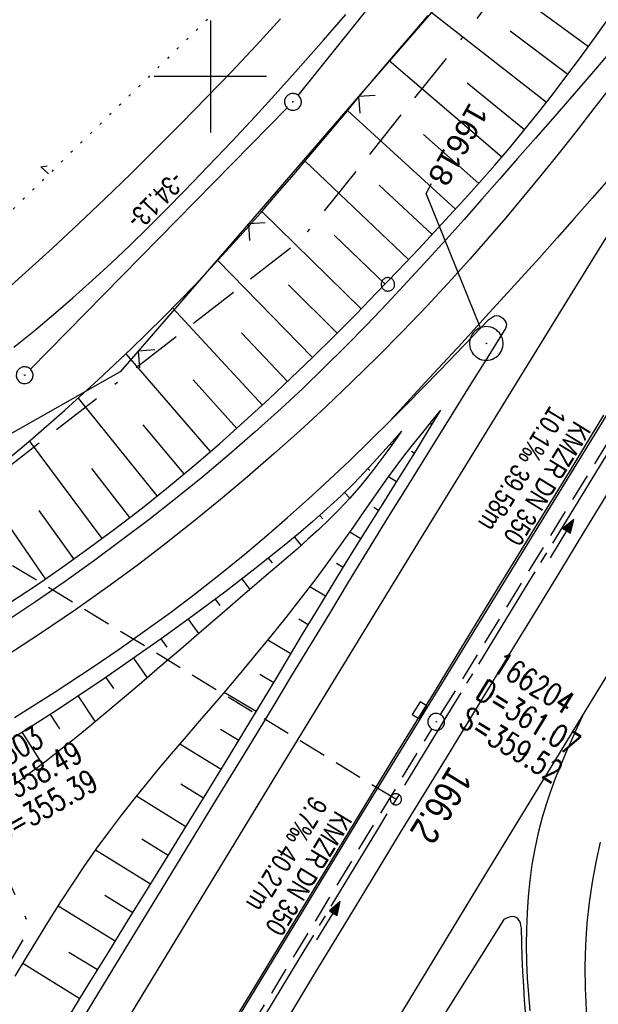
# Model space of a CAD drawing. Extents: x 509054 to 510069, y 459212 to 460305.
# Tile 28 of 66: x 509483 to 509535, y 459717 to 459805. Entities that reach past the tile are written whole.
import ezdxf
from ezdxf import colors
from ezdxf.entities.mleader import LeaderData, LeaderLine
from ezdxf.math import Vec2, Vec3

# ---------------------------------------------------------------- set-up
doc = ezdxf.new("R2010")
doc.units = 0
doc.header["$LTSCALE"] = 10
doc.header["$MEASUREMENT"] = 0
for name, pattern in [('ACAD_ISO16W100', [73, 15, -6.5, 15, -6.5, 15, -7, 1, -7]), ('ACHSE', [5.5, 4, -0.5, 0.5, -0.5]), ('LT00', [0]), ('LT17', [0.15, 0.1, -0.05]), ('PUNKTX2_STR', [0.6, 0.1, -0.5]), ('STRICHLINIE2', [0.375, 0.25, -0.125])]:
    doc.linetypes.add(name, pattern=pattern)
doc.layers.get('0').update_dxf_attribs({"linetype": 'LT00'})
for name, color, linetype in [('--EK_FBR', 1, 'LT00'), ('--EK_Halt-Pfeil', 4, 'LT00'), ('--EK_Haltung', 7, 'STRICHLINIE2'), ('--EK_Haltung-Text', 140, 'LT00'), ('--EK_Schacht-Text', 5, 'LT00'), ('--EK_ST-93-1', 30, 'LT17'), ('--EL_DFK_AB_L', 21, 'LT00'), ('--EL_DFK_AB_P', 7, 'LT00'), ('--EL_Halt-Pfeil', 4, 'LT00'), ('--EL_Haltung', 182, 'STRICHLINIE2'), ('--EL_Haltung-Text', 182, 'LT00'), ('--WASSER_GRENZE', 180, 'PUNKTX2_STR'), ('-AX-093', 35, 'ACHSE'), ('-ST-93-1', 250, 'LT00'), ('ABSTAND', 8, 'LT00'), ('BAB-KABEL', 220, 'ACAD_ISO16W100'), ('DFK_AB_L', 21, 'LT00'), ('DFK_AB_P', 7, 'LT00'), ('DFK_KATASTER', 250, 'LT00'), ('DFK_VERMPKT', 252, 'LT00'), ('FESTPKT_TEXT_A', 211, 'LT00'), ('V110_AFBR_BAB', 250, 'LT00'), ('V110_BOESCH', 250, 'LT00'), ('V110_BOSCHUNG', 250, 'LT00'), ('V110_GRABEN', 250, 'LT00'), ('V110_H_BORD', 8, 'LT00'), ('V110_KA_PRUF', 182, 'LT00'), ('V110_LD_MARK', 250, 'LT00'), ('V110_PKT_AU', 211, 'LT00'), ('V110_RASTER', 250, 'LT00'), ('V110_SINKK', 182, 'LT00'), ('V110_ZAUN', 40, 'LT00')]:
    doc.layers.add(name, color=color, linetype=linetype)
doc.styles.add('Beschrift', font='ARIAL.TTF')
doc.styles.add('Haltungsbeschriftung', font='ARIAL.TTF', dxfattribs={"width": 0.75})
doc.styles.add('schachtbeschriftung', font='romans.shx', dxfattribs={"width": 0.75, "height": 2})
doc.styles.get("Standard").update_dxf_attribs({"font": 'ARIAL.TTF'})

# ---------------------------------------------------------------- blocks, each defined once
blk = doc.blocks.new('SYMB7050')
at = {"color": 0, "linetype": 'ByBlock'}
blk.add_lwpolyline([(0, 0), (0, 0.093), (0.046, 0.058)], dxfattribs=at)
blk = doc.blocks.new('SYMB7010')
at = {"color": 0, "linetype": 'ByBlock'}
for points in [[(-0.031408, 0.499213), (-0.093728, 0.49134), (-0.15457, 0.475719), (-0.212975, 0.452595), (-0.268021, 0.422333), (-0.31884, 0.385411), (-0.36463, 0.342411), (-0.40467, 0.29401), (-0.438329, 0.240973), (-0.465074, 0.184136), (-0.484486, 0.124395), (-0.496256, 0.062692), (-0.5002, 0)], [(-0.5002, 0), (-0.496256, -0.062692), (-0.484486, -0.124395), (-0.465075, -0.184136), (-0.438329, -0.240973), (-0.404671, -0.29401), (-0.36463, -0.342411), (-0.31884, -0.385411), (-0.268021, -0.422333), (-0.212975, -0.452595), (-0.154571, -0.475719), (-0.093728, -0.49134), (-0.031408, -0.499213), (0.031408, -0.499213)], [(0.5002, 0), (0.496256, 0.062692), (0.484485, 0.124395), (0.465074, 0.184136), (0.438329, 0.240973), (0.40467, 0.29401), (0.36463, 0.342411), (0.31884, 0.385411), (0.268021, 0.422333), (0.212975, 0.452595), (0.15457, 0.475719), (0.093728, 0.49134), (0.031408, 0.499213), (-0.031408, 0.499213)], [(0.031408, -0.499213), (0.093728, -0.491341), (0.15457, -0.475719), (0.212975, -0.452595), (0.268021, -0.422333), (0.31884, -0.385411), (0.36463, -0.342411), (0.404671, -0.294011), (0.438329, -0.240974), (0.465075, -0.184136), (0.484486, -0.124395), (0.496256, -0.062692), (0.500201, 0)]]:
    blk.add_lwpolyline(points, dxfattribs=at)
blk = doc.blocks.new('SYMB0003')
at = {"color": 0, "linetype": 'ByBlock'}
for p, q in [((-0.015712, 0), (0.010166, 0.012015)), ((0, -0.021257), (-0.015712, 0)), ((0.010166, 0.012015), (0, -0.021257))]:
    blk.add_line(p, q, dxfattribs=at)
for points in [[(-0.031395, 0.499013), (-0.093691, 0.491144), (-0.154509, 0.475528), (-0.21289, 0.452414), (-0.267913, 0.422164), (-0.318712, 0.385257), (-0.364484, 0.342274), (-0.404509, 0.293893), (-0.438154, 0.240877), (-0.464888, 0.184062), (-0.484292, 0.124345), (-0.496058, 0.062667), (-0.5, 0)], [(0.5, 0), (0.496057, 0.062667), (0.484292, 0.124345), (0.464888, 0.184062), (0.438153, 0.240877), (0.404509, 0.293893), (0.364484, 0.342274), (0.318712, 0.385257), (0.267913, 0.422164), (0.21289, 0.452414), (0.154509, 0.475528), (0.093691, 0.491144), (0.031395, 0.499013), (-0.031395, 0.499013)], [(-0.5, 0), (-0.496058, -0.062667), (-0.484292, -0.124345), (-0.464888, -0.184062), (-0.438154, -0.240877), (-0.404509, -0.293893), (-0.364485, -0.342274), (-0.318712, -0.385257), (-0.267914, -0.422164), (-0.21289, -0.452414), (-0.154509, -0.475529), (-0.093691, -0.491144), (-0.031395, -0.499014), (0.031395, -0.499014)], [(0.031395, -0.499014), (0.093691, -0.491144), (0.154509, -0.475529), (0.21289, -0.452414), (0.267914, -0.422164), (0.318712, -0.385257), (0.364485, -0.342274), (0.404509, -0.293893), (0.438154, -0.240877), (0.464889, -0.184062), (0.484292, -0.124345), (0.496058, -0.062667), (0.5, 0)]]:
    blk.add_lwpolyline(points, dxfattribs=at)
blk = doc.blocks.new('SYMB0652')
at = {"color": 0, "linetype": 'ByBlock'}
blk.add_lwpolyline([(-0.15, -0.075), (0.15, -0.075), (0.15, 0.075), (-0.15, 0.075), (-0.15, -0.075)], dxfattribs=at)
blk = doc.blocks.new('SYMB0024')
at = {"color": 0, "linetype": 'ByBlock'}
for p, q in [((-0.5, 0.5), (0, 0)), ((0, 0), (0.5, 0.5))]:
    blk.add_line(p, q, dxfattribs=at)
blk = doc.blocks.new('SYMB0070')
at = {"color": 0, "linetype": 'ByBlock'}
for p, q in [((-0.5, 0), (0.2, 0)), ((0.5, 0), (0.2, 0.1)), ((0.2, 0.1), (0.2, 0)), ((0.468, 0), (0.21, 0.086)), ((0.21, 0.086), (0.21, -0.086)), ((0.21, -0.086), (0.468, 0)), ((0.22, -0.072), (0.437, 0)), ((0.23, -0.058), (0.405, 0)), ((0.24, -0.045), (0.374, 0)), ((0.342, 0), (0.25, 0.031)), ((0.25, 0.031), (0.25, -0.031)), ((0.25, -0.031), (0.342, 0)), ((0.26, -0.017), (0.31, 0)), ((0.27, -0.003), (0.279, 0))]:
    blk.add_line(p, q, dxfattribs=at)
for points in [[(0.2, 0), (0.2, -0.1), (0.5, 0)], [(0.437, 0), (0.22, 0.072), (0.22, -0.072)], [(0.405, 0), (0.23, 0.058), (0.23, -0.058)], [(0.374, 0), (0.24, 0.045), (0.24, -0.045)], [(0.31, 0), (0.26, 0.017), (0.26, -0.017)], [(0.279, 0), (0.27, 0.003), (0.27, -0.003)]]:
    blk.add_lwpolyline(points, dxfattribs=at)
blk = doc.blocks.new('SYMB2')
at = {"color": 0, "linetype": 'ByBlock', "flags": 128}
for points in [[(-0.031395, 0.499013), (-0.093691, 0.491144), (-0.154509, 0.475528), (-0.21289, 0.452414), (-0.267913, 0.422164), (-0.318712, 0.385257), (-0.364484, 0.342274), (-0.404509, 0.293893), (-0.438154, 0.240877), (-0.464888, 0.184062), (-0.484292, 0.124345), (-0.496058, 0.062667), (-0.5, 0)], [(-0.5, 0), (-0.496058, -0.062667), (-0.484292, -0.124345), (-0.464888, -0.184062), (-0.438154, -0.240877), (-0.404509, -0.293893), (-0.364485, -0.342274), (-0.318712, -0.385257), (-0.267914, -0.422164), (-0.21289, -0.452414), (-0.154509, -0.475529), (-0.093691, -0.491144), (-0.031395, -0.499014), (0.031395, -0.499014)], [(0.5, 0), (0.496057, 0.062667), (0.484292, 0.124345), (0.464888, 0.184062), (0.438153, 0.240877), (0.404509, 0.293893), (0.364484, 0.342274), (0.318712, 0.385257), (0.267913, 0.422164), (0.21289, 0.452414), (0.154509, 0.475528), (0.093691, 0.491144), (0.031395, 0.499013), (-0.031395, 0.499013)], [(0.031395, -0.499014), (0.093691, -0.491144), (0.154509, -0.475529), (0.21289, -0.452414), (0.267914, -0.422164), (0.318712, -0.385257), (0.364485, -0.342274), (0.404509, -0.293893), (0.438154, -0.240877), (0.464889, -0.184062), (0.484292, -0.124345), (0.496058, -0.062667), (0.5, 0)]]:
    blk.add_lwpolyline(points, dxfattribs=at)
blk = doc.blocks.new('_None')

msp = doc.modelspace()

# ---------------------------------------------------------------- linework, layer by layer
at = {"layer": '--EK_FBR'}
for points in [[(509535.836, 459802.442), (509534.126, 459800.45), (509532.409, 459798.463), (509530.687, 459796.482), (509528.962, 459794.503), (509527.379, 459792.69), (509525.794, 459790.879), (509524.204, 459789.073), (509522.608, 459787.272), (509521.002, 459785.479), (509519.386, 459783.695), (509517.578, 459781.73), (509515.753, 459779.781), (509513.907, 459777.852), (509512.039, 459775.945), (509510.146, 459774.063), (509508.227, 459772.208), (509506.279, 459770.384), (509503.999, 459768.324), (509501.68, 459766.308), (509499.324, 459764.332), (509496.935, 459762.397), (509494.514, 459760.501), (509492.064, 459758.641), (509489.586, 459756.818), (509486.972, 459754.952), (509484.33, 459753.125), (509481.66, 459751.341)], [(509516.001, 459769.292), (509517.49, 459770.785), (509518.969, 459772.287), (509520.44, 459773.797), (509521.906, 459775.312), (509523.367, 459776.83), (509524.827, 459778.351)], [(509524.827, 459778.351), (509524.996, 459778.48), (509525.167, 459778.593), (509525.339, 459778.672), (509525.516, 459778.701), (509525.699, 459778.667), (509525.881, 459778.579), (509526.052, 459778.453), (509526.211, 459778.294), (509526.328, 459778.117), (509526.382, 459777.928), (509526.361, 459777.744), (509526.289, 459777.558), (509526.191, 459777.371)], [(509526.191, 459777.371), (509524.63, 459774.872), (509523.07, 459772.372), (509521.511, 459769.872), (509519.621, 459766.835), (509517.736, 459763.795), (509515.856, 459760.751), (509513.984, 459757.703), (509512.292, 459754.933), (509510.605, 459752.16), (509508.921, 459749.384), (509507.238, 459746.609), (509505.555, 459743.833), (509502.968, 459739.577), (509500.377, 459735.324), (509497.783, 459731.073), (509495.187, 459726.823), (509492.77, 459722.865), (509490.355, 459718.906), (509487.942, 459714.945)], [(509526.161, 459724.873), (509524.151, 459721.686), (509522.143, 459718.499), (509520.138, 459715.309), (509518.138, 459712.116), (509516.145, 459708.92), (509514.16, 459705.718), (509512.185, 459702.51), (509510.413, 459699.611), (509508.649, 459696.706), (509506.891, 459693.797), (509505.14, 459690.886), (509503.392, 459687.971), (509501.647, 459685.055), (509498.417, 459679.648), (509495.192, 459674.238), (509491.969, 459668.827), (509488.403, 459662.835)], [(509527.71, 459724.114), (509527.677, 459724.347), (509527.622, 459724.571), (509527.524, 459724.78), (509527.403, 459724.929), (509527.253, 459725.049), (509527.086, 459725.125), (509526.861, 459725.145), (509526.631, 459725.094), (509526.397, 459724.996), (509526.161, 459724.873)], [(509529.826, 459706.512), (509529.419, 459708.206), (509529.054, 459709.91), (509528.733, 459711.623), (509528.461, 459713.343), (509528.239, 459715.069), (509528.108, 459716.356), (509528.003, 459717.645), (509527.919, 459718.937), (509527.852, 459720.23), (509527.797, 459721.524), (509527.751, 459722.819), (509527.71, 459724.114)]]:
    msp.add_lwpolyline(points, dxfattribs=at)
at = {"layer": '--EK_FBR', "color": 2}
for points in [[(509535.044, 459769.809), (509531.962, 459764.785), (509528.882, 459759.759), (509525.804, 459754.733), (509522.704, 459749.669), (509519.606, 459744.604), (509516.509, 459739.537), (509513.416, 459734.469), (509510.278, 459729.319), (509507.143, 459724.168), (509504.01, 459719.015), (509500.879, 459713.861), (509497.956, 459709.047), (509495.035, 459704.231), (509492.117, 459699.413), (509489.204, 459694.593), (509485.304, 459688.122), (509481.415, 459681.645), (509477.536, 459675.161), (509475.095, 459671.068), (509472.659, 459666.974), (509470.225, 459662.877)], [(509535.313, 459762.725), (509533.259, 459759.357), (509531.206, 459755.988), (509529.152, 459752.62), (509527.115, 459749.287), (509525.077, 459745.954), (509523.037, 459742.623), (509520.998, 459739.291), (509518.96, 459735.958), (509516.925, 459732.624), (509514.405, 459728.486), (509511.89, 459724.345), (509509.379, 459720.202), (509506.87, 459716.057)]]:
    msp.add_lwpolyline(points, dxfattribs=at)
at = {"layer": '--EK_FBR', "color": 0}
msp.add_lwpolyline([(509482.54, 459742.879), (509486.066, 459745.099), (509489.548, 459747.389), (509491.869, 459748.974), (509494.166, 459750.593), (509496.438, 459752.248), (509498.682, 459753.94), (509500.895, 459755.67), (509503.076, 459757.441), (509504.992, 459759.055), (509506.883, 459760.699), (509508.749, 459762.371), (509510.592, 459764.069), (509512.414, 459765.79), (509514.217, 459767.532), (509516.001, 459769.292)], dxfattribs=at)
at = {"layer": '--EK_Haltung'}
for p, q in [((509520.52, 459743.13), (509540.461, 459775.568)), ((509499.625, 459708.706), (509519.738, 459741.85))]:
    msp.add_line(p, q, dxfattribs=at)
at = {"layer": '--EK_ST-93-1', "ltscale": 2.5}
msp.add_line((509516.532, 459735.589), (509482.377, 459756.405), dxfattribs=at)
at = {"layer": '--EL_DFK_AB_L'}
for p, q in [((509507.83, 459798.325), (509534.281, 459831.265)), ((509506.835, 459797.205), (509483.976, 459773.915))]:
    msp.add_line(p, q, dxfattribs=at)
at = {"layer": '--EL_Haltung'}
for p, q in [((509520.52, 459743.13), (509540.461, 459775.568)), ((509499.625, 459708.706), (509519.738, 459741.85))]:
    msp.add_line(p, q, dxfattribs=at)
at = {"layer": '--WASSER_GRENZE', "ltscale": 0.2}
msp.add_line((509501.46, 459806.77), (509480.84, 459786.649), dxfattribs=at)
at = {"layer": '-AX-093', "ltscale": 0.2}
msp.add_lwpolyline([(509614.834, 459893.885), (509608.1, 459883.196), (509601.373, 459872.503), (509594.655, 459861.804), (509587.945, 459851.1), (509581.245, 459840.389), (509574.555, 459829.673), (509567.876, 459818.95), (509561.207, 459808.22), (509554.551, 459797.483), (509547.906, 459786.738), (509541.275, 459775.985), (509534.656, 459765.224), (509528.052, 459754.454), (509521.462, 459743.676), (509514.888, 459732.888), (509508.329, 459722.091), (509501.786, 459711.284), (509495.26, 459700.467), (509488.752, 459689.639), (509482.261, 459678.801), (509475.789, 459667.951), (509469.336, 459657.09)], dxfattribs=at)
at = {"layer": 'BAB-KABEL', "ltscale": 0.03, "flags": 128}
msp.add_lwpolyline([(509756.483, 460164.921), (509747.182, 460153.37), (509734.689, 460137.244), (509730.907, 460132.09), (509733.129, 460114.536), (509731.409, 460108.008), (509724.523, 460095.604), (509711.28, 460076.685), (509698.025, 460055.678), (509688.568, 460043.653), (509672.718, 460022.088), (509664.467, 460011.266), (509651.04, 459989.759), (509640.382, 459973.096), (509628.843, 459955.498), (509618.698, 459940.552), (509581.789, 459885.116), (509566.288, 459862.507), (509548.446, 459837.862), (509521.661, 459802.421), (509508.018, 459785.379), (509484.638, 459767.233), (509465.746, 459752.551), (509478.238, 459736.448), (509483.937, 459724.142), (509476.568, 459711.775), (509463.243, 459689.908), (509453.703, 459672.981), (509444.321, 459655.82), (509438.096, 459644.673), (509430.158, 459631.549), (509426.037, 459631.795), (509415.741, 459631.611), (509407.454, 459627.741), (509394.402, 459620.945), (509385.21, 459598.169), (509379.328, 459586.045), (509371.381, 459571.601), (509340.84, 459514.202), (509327.412, 459490.839), (509320.978, 459490.839), (509314.627, 459476.818), (509274.625, 459384.823), (509271.134, 459376.67)], dxfattribs=at)
at = {"layer": 'DFK_AB_L'}
for p, q in [((509507.83, 459798.325), (509534.281, 459831.265)), ((509506.835, 459797.205), (509483.976, 459773.915))]:
    msp.add_line(p, q, dxfattribs=at)
at = {"layer": 'V110_AFBR_BAB'}
for points in [[(509535.836, 459802.442), (509534.126, 459800.45), (509532.409, 459798.463), (509530.687, 459796.482), (509528.962, 459794.503), (509527.379, 459792.69), (509525.794, 459790.879), (509524.204, 459789.073), (509522.608, 459787.272), (509521.002, 459785.479), (509519.386, 459783.695), (509517.578, 459781.73), (509515.753, 459779.781), (509513.907, 459777.852), (509512.039, 459775.945), (509510.146, 459774.063), (509508.227, 459772.208), (509506.279, 459770.384), (509503.999, 459768.324), (509501.68, 459766.308), (509499.324, 459764.332), (509496.935, 459762.397), (509494.514, 459760.501), (509492.064, 459758.641), (509489.586, 459756.818), (509486.972, 459754.952), (509484.33, 459753.125), (509481.66, 459751.341)], [(509516.001, 459769.292), (509517.49, 459770.785), (509518.969, 459772.287), (509520.44, 459773.797), (509521.906, 459775.312), (509523.367, 459776.83), (509524.827, 459778.351)], [(509524.827, 459778.351), (509524.996, 459778.48), (509525.167, 459778.593), (509525.339, 459778.672), (509525.516, 459778.701), (509525.699, 459778.667), (509525.881, 459778.579), (509526.052, 459778.453), (509526.211, 459778.294), (509526.328, 459778.117), (509526.382, 459777.928), (509526.361, 459777.744), (509526.289, 459777.558), (509526.191, 459777.371)], [(509526.191, 459777.371), (509524.63, 459774.872), (509523.07, 459772.372), (509521.511, 459769.872), (509519.621, 459766.835), (509517.736, 459763.795), (509515.856, 459760.751), (509513.984, 459757.703), (509512.292, 459754.933), (509510.605, 459752.16), (509508.921, 459749.384), (509507.238, 459746.609), (509505.555, 459743.833), (509502.968, 459739.577), (509500.377, 459735.324), (509497.783, 459731.073), (509495.187, 459726.823), (509492.77, 459722.865), (509490.355, 459718.906), (509487.942, 459714.945)], [(509526.161, 459724.873), (509524.151, 459721.686), (509522.143, 459718.499), (509520.138, 459715.309), (509518.138, 459712.116), (509516.145, 459708.92), (509514.16, 459705.718), (509512.185, 459702.51), (509510.413, 459699.611), (509508.649, 459696.706), (509506.891, 459693.797), (509505.14, 459690.886), (509503.392, 459687.971), (509501.647, 459685.055), (509498.417, 459679.648), (509495.192, 459674.238), (509491.969, 459668.827), (509488.403, 459662.835)], [(509527.71, 459724.114), (509527.677, 459724.347), (509527.622, 459724.571), (509527.524, 459724.78), (509527.403, 459724.929), (509527.253, 459725.049), (509527.086, 459725.125), (509526.861, 459725.145), (509526.631, 459725.094), (509526.397, 459724.996), (509526.161, 459724.873)], [(509529.826, 459706.512), (509529.419, 459708.206), (509529.054, 459709.91), (509528.733, 459711.623), (509528.461, 459713.343), (509528.239, 459715.069), (509528.108, 459716.356), (509528.003, 459717.645), (509527.919, 459718.937), (509527.852, 459720.23), (509527.797, 459721.524), (509527.751, 459722.819), (509527.71, 459724.114)]]:
    msp.add_lwpolyline(points, dxfattribs=at)
at = {"layer": 'V110_AFBR_BAB', "color": 0}
for points in [[(509535.044, 459769.809), (509531.962, 459764.785), (509528.882, 459759.759), (509525.804, 459754.733), (509522.704, 459749.669), (509519.606, 459744.604), (509516.509, 459739.537), (509513.416, 459734.469), (509510.278, 459729.319), (509507.143, 459724.168), (509504.01, 459719.015), (509500.879, 459713.861), (509497.956, 459709.047), (509495.035, 459704.231), (509492.117, 459699.413), (509489.204, 459694.593), (509485.304, 459688.122), (509481.415, 459681.645), (509477.536, 459675.161), (509475.095, 459671.068), (509472.659, 459666.974), (509470.225, 459662.877)], [(509535.313, 459762.725), (509533.259, 459759.357), (509531.206, 459755.988), (509529.152, 459752.62), (509527.115, 459749.287), (509525.077, 459745.954), (509523.037, 459742.623), (509520.998, 459739.291), (509518.96, 459735.958), (509516.925, 459732.624), (509514.405, 459728.486), (509511.89, 459724.345), (509509.379, 459720.202), (509506.87, 459716.057)]]:
    msp.add_lwpolyline(points, dxfattribs=at)
at = {"layer": 'V110_AFBR_BAB', "color": 2}
msp.add_lwpolyline([(509482.54, 459742.879), (509486.066, 459745.099), (509489.548, 459747.389), (509491.869, 459748.974), (509494.166, 459750.593), (509496.438, 459752.248), (509498.682, 459753.94), (509500.895, 459755.67), (509503.076, 459757.441), (509504.992, 459759.055), (509506.883, 459760.699), (509508.749, 459762.371), (509510.592, 459764.069), (509512.414, 459765.79), (509514.217, 459767.532), (509516.001, 459769.292)], dxfattribs=at)
at = {"layer": 'V110_BOESCH'}
for points in [[(509480.861, 459765.009), (509483.967, 459767.601), (509487.018, 459770.252), (509490.012, 459772.963), (509492.947, 459775.733), (509495.822, 459778.562), (509498.636, 459781.45), (509501.387, 459784.396), (509502.929, 459786.103), (509504.453, 459787.826), (509505.962, 459789.563), (509507.459, 459791.312), (509508.947, 459793.068), (509510.429, 459794.831), (509511.908, 459796.596), (509513.386, 459798.363), (509514.867, 459800.127), (509516.354, 459801.886), (509517.849, 459803.639), (509519.414, 459805.45)], [(509482.102, 459753.097), (509484.497, 459754.685), (509486.865, 459756.314), (509489.203, 459757.984), (509491.588, 459759.756), (509493.94, 459761.573), (509496.259, 459763.432), (509498.545, 459765.332), (509500.8, 459767.269), (509503.022, 459769.243), (509505.213, 459771.251), (509507.18, 459773.106), (509509.123, 459774.985), (509511.046, 459776.886), (509512.949, 459778.806), (509514.835, 459780.743), (509516.708, 459782.695), (509518.568, 459784.659), (509519.946, 459786.128), (509521.316, 459787.605), (509522.675, 459789.091), (509524.019, 459790.59), (509525.348, 459792.102), (509526.656, 459793.631), (509527.942, 459795.178), (509529.211, 459796.755), (509530.458, 459798.35), (509531.685, 459799.961), (509532.895, 459801.586), (509534.09, 459803.221), (509535.274, 459804.866)], [(509482.609, 459719.826), (509483.636, 459721.542), (509484.675, 459723.252), (509485.668, 459724.856), (509486.677, 459726.45), (509487.705, 459728.03), (509488.756, 459729.595), (509489.833, 459731.142), (509490.939, 459732.666), (509492.016, 459734.089), (509493.118, 459735.494), (509494.241, 459736.883), (509495.38, 459738.258), (509496.532, 459739.625), (509497.694, 459740.984), (509498.859, 459742.341), (509500.026, 459743.697), (509501.189, 459745.056), (509502.6, 459746.723), (509503.997, 459748.401), (509505.38, 459750.091), (509506.744, 459751.794), (509508.09, 459753.512), (509509.413, 459755.246), (509510.712, 459756.999), (509511.986, 459758.77), (509512.746, 459759.854), (509513.501, 459760.942), (509514.255, 459762.031), (509515.013, 459763.116), (509515.781, 459764.194), (509516.564, 459765.261), (509517.337, 459766.279), (509518.124, 459767.287), (509518.922, 459768.286), (509519.728, 459769.28), (509520.537, 459770.271)], [(509487.424, 459716.258), (509489.183, 459719.131), (509490.948, 459722), (509492.716, 459724.868), (509494.486, 459727.734), (509496.2, 459730.509), (509497.912, 459733.284), (509499.62, 459736.062), (509501.323, 459738.843), (509503.019, 459741.629), (509504.706, 459744.42), (509505.88, 459746.376), (509507.051, 459748.333), (509508.223, 459750.291), (509509.396, 459752.247), (509510.575, 459754.199), (509511.762, 459756.147), (509512.959, 459758.089), (509513.815, 459759.462), (509514.676, 459760.832), (509515.538, 459762.201), (509516.399, 459763.571), (509517.257, 459764.943), (509518.356, 459766.716), (509519.448, 459768.492), (509520.537, 459770.271)], [(509517.039, 459768.394), (509516.207, 459767.454), (509515.372, 459766.518), (509514.529, 459765.59), (509513.673, 459764.674), (509512.802, 459763.774), (509511.612, 459762.604), (509510.391, 459761.466), (509509.143, 459760.356), (509507.872, 459759.27), (509506.582, 459758.205), (509505.277, 459757.157), (509503.962, 459756.122), (509501.278, 459754.058), (509498.567, 459752.033), (509495.832, 459750.046), (509493.071, 459748.094), (509490.286, 459746.176), (509488.287, 459744.83), (509486.275, 459743.503), (509484.249, 459742.196), (509482.208, 459740.913)], [(509517.039, 459768.394), (509516.431, 459767.536), (509515.82, 459766.681), (509515.2, 459765.833), (509514.569, 459764.996), (509513.922, 459764.172), (509513.255, 459763.366), (509512.399, 459762.395), (509511.51, 459761.453), (509510.594, 459760.535), (509509.655, 459759.638), (509508.697, 459758.758), (509507.725, 459757.892), (509506.742, 459757.037), (509505.753, 459756.188), (509504.762, 459755.342), (509502.904, 459753.751), (509501.052, 459752.158), (509499.203, 459750.566), (509497.355, 459748.975), (509495.504, 459747.386), (509493.649, 459745.8), (509491.785, 459744.219), (509490.493, 459743.132), (509489.195, 459742.052), (509487.887, 459740.982), (509486.569, 459739.926), (509485.238, 459738.888), (509483.892, 459737.872), (509482.53, 459736.882)]]:
    msp.add_lwpolyline(points, dxfattribs=at)
at = {"layer": 'V110_BOSCHUNG'}
for p, q in [((509533.68, 459802.657), (509523.494, 459810.096)), ((509529.951, 459797.695), (509519.658, 459805.73)), ((509531.843, 459800.172), (509526.702, 459804.038)), ((509525.973, 459792.828), (509515.935, 459801.392)), ((509527.991, 459795.238), (509522.889, 459799.402)), ((509521.833, 459788.168), (509512.227, 459796.977)), ((509523.914, 459790.471), (509519, 459794.835)), ((509517.659, 459783.697), (509508.439, 459792.466)), ((509519.751, 459785.919), (509515.046, 459790.322)), ((509513.438, 459779.306), (509504.584, 459787.976)), ((509515.562, 459781.498), (509511.039, 459785.853)), ((509509.098, 459774.961), (509500.666, 459783.613)), ((509511.285, 459777.126), (509506.961, 459781.451)), ((509504.639, 459770.72), (509496.63, 459779.378)), ((509506.884, 459772.824), (509502.774, 459777.152)), ((509500.022, 459766.594), (509492.493, 459775.297)), ((509502.352, 459768.642), (509498.462, 459772.98)), ((509495.257, 459762.622), (509488.243, 459771.349)), ((509497.658, 459764.587), (509494.02, 459768.947)), ((509519.746, 459768.978), (509519.571, 459769.087)), ((509490.351, 459758.829), (509483.878, 459767.526)), ((509516.045, 459767.271), (509516.166, 459767.163)), ((509518.174, 459766.423), (509517.929, 459766.575)), ((509492.822, 459760.702), (509489.449, 459765.062)), ((509514.031, 459765.054), (509514.199, 459764.894)), ((509516.59, 459763.875), (509515.873, 459764.32)), ((509485.3, 459755.231), (509479.4, 459763.829)), ((509511.94, 459762.921), (509512.422, 459762.421)), ((509514.993, 459761.336), (509514.566, 459761.6)), ((509487.843, 459757.005), (509484.747, 459761.333)), ((509509.751, 459760.891), (509510.032, 459760.576)), ((509507.485, 459758.948), (509508.093, 459758.217)), ((509513.398, 459758.794), (509512.427, 459759.397)), ((509505.163, 459757.066), (509505.491, 459756.655)), ((509511.823, 459756.246), (509511.249, 459756.597)), ((509502.806, 459755.227), (509503.528, 459754.286)), ((509510.266, 459753.689), (509508.871, 459754.531)), ((509500.424, 459753.415), (509500.833, 459752.869)), ((509498.021, 459751.633), (509498.954, 459750.352)), ((509508.721, 459751.123), (509507.869, 459751.63)), ((509495.599, 459749.88), (509496.131, 459749.131)), ((509507.18, 459748.549), (509505.122, 459749.774)), ((509493.153, 459748.152), (509494.37, 459746.416)), ((509490.695, 459746.455), (509491.379, 459745.455)), ((509505.64, 459745.975), (509504.416, 459746.703)), ((509488.219, 459744.785), (509489.742, 459742.505)), ((509504.089, 459743.397), (509501.237, 459745.113)), ((509485.73, 459743.149), (509486.56, 459741.864)), ((509483.222, 459741.547), (509484.997, 459738.704)), ((509502.53, 459740.823), (509500.896, 459741.816)), ((509500.963, 459738.254), (509497.288, 459740.511)), ((509499.395, 459735.696), (509497.361, 459736.945)), ((509497.823, 459733.141), (509493.406, 459735.854)), ((509496.249, 459730.588), (509493.897, 459732.032)), ((509494.672, 459728.035), (509489.767, 459731.048)), ((509493.096, 459725.483), (509490.58, 459727.027)), ((509491.52, 459722.93), (509486.427, 459726.058)), ((509489.948, 459720.375), (509487.392, 459721.945)), ((509488.378, 459717.818), (509483.28, 459720.949))]:
    msp.add_line(p, q, dxfattribs=at)
at = {"layer": 'V110_GRABEN'}
for points in [[(509482.484, 459775.885), (509484.266, 459777.316), (509486.023, 459778.784), (509487.754, 459780.285), (509489.462, 459781.815), (509491.147, 459783.372), (509492.812, 459784.953), (509494.456, 459786.554), (509496.082, 459788.173), (509497.691, 459789.806), (509499.812, 459792.002), (509501.907, 459794.216), (509503.979, 459796.447), (509506.029, 459798.695), (509508.062, 459800.956), (509510.078, 459803.231), (509512.08, 459805.517)], [(509506.26, 459805.157), (509504.074, 459802.779), (509501.868, 459800.424), (509499.661, 459798.118), (509497.43, 459795.835), (509495.176, 459793.575), (509492.899, 459791.334), (509490.596, 459789.112), (509488.269, 459786.906), (509485.917, 459784.715), (509483.539, 459782.537), (509482.253, 459781.375)]]:
    msp.add_lwpolyline(points, dxfattribs=at)
at = {"layer": 'V110_H_BORD'}
msp.add_lwpolyline([(509562.965, 459814.678), (509550.348, 459794.36), (509513.549, 459734.411), (509489.315, 459694.513), (509465.5, 459654.63), (509441.335, 459613.483), (509421.544, 459579.185)], dxfattribs=at)
at = {"layer": 'V110_LD_MARK'}
for points in [[(509550.821, 459810.77), (509543.468, 459798.929), (509531.45, 459779.48), (509518.796, 459758.924), (509506.494, 459738.795), (509493.881, 459718.091), (509482.314, 459698.957), (509470.356, 459679.095), (509458.309, 459658.794), (509445.898, 459637.762), (509434.193, 459617.74), (509422.562, 459597.619), (509414.456, 459583.45), (509410.096, 459576.19), (509406.875, 459570.155), (509404.587, 459566.106), (509395.596, 459550.133), (509390.104, 459540.307)], [(509550.821, 459810.77), (509549.653, 459809.133), (509548.483, 459807.498), (509547.308, 459805.866), (509546.124, 459804.241), (509544.931, 459802.624), (509543.724, 459801.016), (509542.502, 459799.421), (509541.132, 459797.675), (509539.742, 459795.944), (509538.333, 459794.228), (509536.908, 459792.525), (509535.468, 459790.835), (509534.016, 459789.155), (509532.46, 459787.379), (509530.894, 459785.613), (509529.319, 459783.855), (509527.737, 459782.103), (509526.149, 459780.356), (509524.558, 459778.612), (509522.422, 459776.279), (509520.283, 459773.949), (509518.143, 459771.62), (509516.001, 459769.292)], [(509535.756, 459799.179), (509534.175, 459797.141), (509532.583, 459795.112), (509530.977, 459793.093), (509529.44, 459791.19), (509527.888, 459789.299), (509526.318, 459787.422), (509524.73, 459785.563), (509523.12, 459783.721), (509521.487, 459781.9), (509519.328, 459779.566), (509517.129, 459777.269), (509514.892, 459775.008), (509512.618, 459772.784), (509510.31, 459770.594), (509507.97, 459768.439), (509505.648, 459766.361), (509503.295, 459764.318), (509500.913, 459762.31), (509498.5, 459760.339), (509496.057, 459758.407), (509493.582, 459756.516), (509491.075, 459754.667), (509487.985, 459752.478), (509484.85, 459750.352), (509481.672, 459748.291)], [(509436.455, 459580.67), (509440.546, 459587.811), (509452.056, 459607.461), (509463.687, 459627.304), (509476.178, 459648.44), (509488.002, 459668.305), (509499.914, 459688.176), (509511.464, 459707.376), (509523.842, 459727.755), (509533.151, 459743.033), (509536.073, 459747.774), (509548.832, 459768.608), (509549.629, 459769.896)], [(509533.151, 459743.033), (509532.646, 459741.919), (509532.146, 459740.802), (509531.657, 459739.683), (509531.185, 459738.558), (509530.734, 459737.426), (509530.31, 459736.286), (509529.92, 459735.135), (509529.567, 459733.972), (509529.207, 459732.587), (509528.904, 459731.187), (509528.656, 459729.773), (509528.46, 459728.348), (509528.315, 459726.917), (509528.216, 459725.481), (509528.161, 459724.044), (509528.148, 459722.576), (509528.175, 459721.109), (509528.237, 459719.645), (509528.333, 459718.183), (509528.456, 459716.723)], [(509534.573, 459709.112), (509534.214, 459711.019), (509533.917, 459712.939), (509533.685, 459714.868), (509533.52, 459716.804), (509533.425, 459718.744), (509533.403, 459720.684), (509533.455, 459722.622), (509533.585, 459724.556), (509533.78, 459726.377), (509534.044, 459728.19), (509534.373, 459729.992), (509534.766, 459731.781)]]:
    msp.add_lwpolyline(points, dxfattribs=at)
at = {"layer": 'V110_RASTER'}
for p, q in [((509500, 459805), (509500, 459795)), ((509505, 459800), (509495, 459800))]:
    msp.add_line(p, q, dxfattribs=at)
at = {"layer": 'V110_ZAUN'}
for p, q in [((509523.014, 459809.553), (509513.2, 459798.209)), ((509513.2, 459798.209), (509503.386, 459786.866)), ((509503.386, 459786.866), (509493.571, 459775.522))]:
    msp.add_line(p, q, dxfattribs=at)
msp.add_lwpolyline([(509493.571, 459775.522), (509491.971, 459773.672), (509481.033, 459767.51)], dxfattribs=at)

# ---------------------------------------------------------------- block references
at = {"layer": '--EK_Halt-Pfeil', "yscale": 4, "zscale": 4}
for p, xscale, rotation in [((509531.343, 459758.825), 3.999999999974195, 58.42022000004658), ((509510.536, 459724.759), 3.999999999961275, 58.74865000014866)]:
    msp.add_blockref('SYMB0070', p, dxfattribs=dict(at, xscale=xscale, rotation=rotation))
at = {"layer": '--EL_DFK_AB_P', "xscale": 1.500000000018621, "yscale": 1.5, "zscale": 1.5, "rotation": 264.7377099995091}
for p in [(509507.36, 459797.739), (509483.45, 459773.379)]:
    msp.add_blockref('SYMB0003', p, dxfattribs=at)
at = {"layer": '--EL_Halt-Pfeil', "yscale": 4, "zscale": 4}
for p, xscale, rotation in [((509531.343, 459758.825), 3.999999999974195, 58.42022000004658), ((509510.536, 459724.759), 3.999999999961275, 58.74865000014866)]:
    msp.add_blockref('SYMB0070', p, dxfattribs=dict(at, xscale=xscale, rotation=rotation))
at = {"layer": '-ST-93-1', "rotation": 274.1956499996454}
msp.add_blockref('SYMB2', (509516.532, 459735.589), dxfattribs=at)
at = {"layer": 'DFK_AB_P', "xscale": 1.500000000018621, "yscale": 1.5, "zscale": 1.5, "rotation": 264.7377099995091}
for p in [(509507.36, 459797.739), (509483.45, 459773.379)]:
    msp.add_blockref('SYMB0003', p, dxfattribs=at)
at = {"layer": 'DFK_KATASTER', "xscale": 10, "yscale": 10, "zscale": 10, "rotation": 46.46949999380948}
msp.add_blockref('SYMB7050', (509485.57, 459791.319), dxfattribs=at)
at = {"layer": 'DFK_VERMPKT', "xscale": 1.200000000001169, "yscale": 1.200000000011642, "zscale": 1.2, "rotation": 264.7377100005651}
msp.add_blockref('SYMB7010', (509515.82, 459781.48), dxfattribs=at)
at = {"layer": 'V110_KA_PRUF', "xscale": 1.499999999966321, "yscale": 1.5, "zscale": 1.5, "rotation": 240.5925000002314}
msp.add_blockref('SYMB0003', (509520.127, 459742.491), dxfattribs=at)
at = {"layer": 'V110_PKT_AU', "xscale": 3.00000000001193, "yscale": 3, "zscale": 3, "rotation": 240.5924999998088}
msp.add_blockref('SYMB0003', (509524.59, 459776.21), dxfattribs=at)
at = {"layer": 'V110_SINKK', "xscale": 4.499999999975, "yscale": 4.5, "zscale": 4.5, "rotation": 238.5693452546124}
msp.add_blockref('SYMB0652', (509518.634, 459743.53), dxfattribs=at)
at = {"layer": 'V110_ZAUN', "xscale": 2.100000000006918, "yscale": 2.099999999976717, "zscale": 2.1, "rotation": 229.1330599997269}
for p in [(509513.2, 459798.209), (509503.386, 459786.866), (509493.571, 459775.522)]:
    msp.add_blockref('SYMB0024', p, dxfattribs=at)

# ---------------------------------------------------------------- texts
at = {"layer": '--EK_Haltung-Text', "style": 'Haltungsbeschriftung', "width": 0.75}
for s, rotation, p in [('10.1‰ 39.58m', -121.57978, (509530.27, 459770.753)), ('KMZR DN 350', -121.57978, (509532.451, 459769.413)), ('9.7‰ 40.27m', -121.25135, (509508.981, 459735.997)), ('KMZR DN 350', -121.25135, (509511.169, 459734.668))]:
    msp.add_text(s, height=1.8, rotation=rotation, dxfattribs=at).set_placement(p)
at = {"layer": '--EK_Schacht-Text', "style": 'schachtbeschriftung', "width": 0.75}
for s, rotation, p in [('166204', -31.57978, (509525.027, 459747.12)), ('D=361.07', -31.57978, (509523.519, 459744.667)), ('S=359.52', -31.57978, (509522.011, 459742.213)), ('166303', 29.56827, (509478.597, 459736.662)), ('D=358.49', 29.56827, (509480.018, 459734.157)), ('S=355.39', 29.56827, (509481.439, 459731.652))]:
    msp.add_text(s, height=2, rotation=rotation, dxfattribs=at).set_placement(p)
at = {"layer": '--EL_Haltung-Text', "style": 'Haltungsbeschriftung', "width": 0.75}
for rotation, p in [(-121.57978, (509532.451, 459769.413)), (-121.25135, (509511.169, 459734.668))]:
    msp.add_text('KMZR DN 350', height=1.8, rotation=rotation, dxfattribs=at).set_placement(p)
at = {"layer": '-ST-93-1', "style": 'Beschrift', "width": 0.8}
msp.add_text('  166.2', height=2.5, rotation=-121.3422, dxfattribs=at).set_placement((509522.139, 459739.99))
at = {"layer": 'ABSTAND', "width": 0.75}
msp.add_text(' -34.13-', height=1.8, rotation=-134.46608, dxfattribs=at).set_placement((509496.985, 459792.06))

# ---------------------------------------------------------------- leaders
at = {"layer": 'FESTPKT_TEXT_A'}
ml = msp.add_multileader_mtext('Standard', dxfattribs=at)
ml.set_content('{\\H0.09x;\\P\\H11.111x; 16618 \\~\\P\\H0.09x;   }', color=256)
ml.set_leader_properties(color=256, linetype='ByLayer', lineweight=-1)
ml.set_arrow_properties(name='NONE')
ml.build(insert=Vec2(0, 0))
ml.multileader.update_dxf_attribs({"has_text_frame": 1, "text_left_attachment_type": 2, "text_right_attachment_type": 2, "dogleg_length": 1, "arrow_head_size": 0.18})
ctx = ml.context
ctx.base_point, ctx.char_height, ctx.arrow_head_size, ctx.landing_gap_size, ctx.plane_origin, ctx.plane_x_axis, ctx.plane_y_axis = Vec3(509524.586, 459799.101), 2, 0.18, 0.3, Vec3(509497.199, 459784.396), Vec3(-0.491018, -0.87115), Vec3(0.87115, -0.491018)
ctx.left_attachment, ctx.right_attachment, ctx.text_align_type = 2, 2, 2
notes = []
notes.append((ctx, [(1, (1, 1, 0), (509519.223, 459789.585), (0.491018, 0.87115), 1, [(0, [(509524.076, 459777.618)], 0, [])])]))
ctx.mtext.insert, ctx.mtext.text_direction, ctx.mtext.rotation, ctx.mtext.alignment, ctx.mtext.line_spacing_factor, ctx.mtext.flow_direction = Vec3(509521.235, 459789.943), Vec3(-0.491018, -0.87115), -0.486947, 3, 0.7, 5
for ctx, leaders in notes:
    for number, flags, end, landing, length, lines in leaders:
        leader = LeaderData()
        leader.index, (leader.has_last_leader_line, leader.has_dogleg_vector, leader.attachment_direction) = number, flags
        leader.last_leader_point, leader.dogleg_vector, leader.dogleg_length = Vec3(end), Vec3(landing), length
        for number, points, colour, breaks in lines:
            line = LeaderLine()
            line.index, line.vertices, line.color, line.breaks = number, Vec3.list(points), colors.encode_raw_color(colour), breaks
            leader.lines.append(line)
        ctx.leaders.append(leader)

doc.saveas('drawing.dxf')
